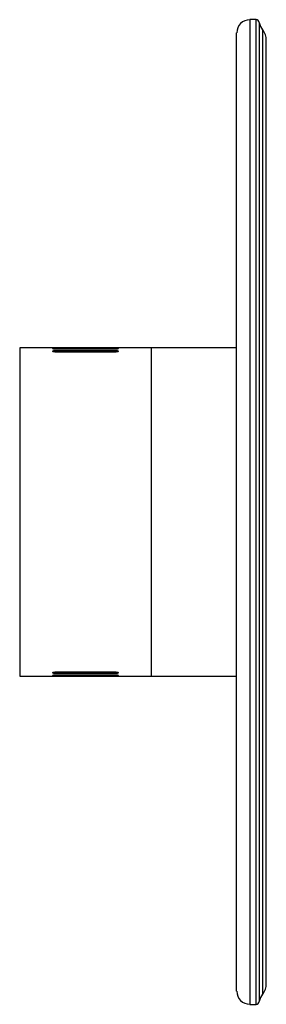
# Paper-space layout '_Izquierda' of a CAD drawing. Header units: inches. Extents: x 0 to 3, y -5.9 to 5.9.
import ezdxf

# ---------------------------------------------------------------- set-up
doc = ezdxf.new("R2010")
doc.units = ezdxf.units.IN
doc.header["$MEASUREMENT"] = 0

psp = doc.layouts.new('_Izquierda')

# ---------------------------------------------------------------- linework, layer by layer
at = {"color": 7, "linetype": 'Continuous', "lineweight": 25}
for p, q in [((2.83, 5.906), (2.756, 5.906)), ((2.756, 5.906), (2.756, -5.906)), ((2.83, -5.906), (2.83, 5.906)), ((2.869, 5.873), (2.869, -5.873)), ((2.598, -5.748), (2.598, 5.748)), ((2.91, -5.782), (2.91, 5.782)), ((2.953, -5.659), (2.953, 5.659)), ((0.393, 1.968), (0, 1.968)), ((0, 1.968), (0, -1.969)), ((0.394, 1.958), (0.394, 1.959)), ((0.394, 1.928), (0.394, 1.929)), ((1.134, 1.968), (0.441, 1.968)), ((0.441, 1.963), (1.134, 1.963)), ((0.441, 1.953), (0.441, 1.963)), ((1.134, 1.953), (0.441, 1.953)), ((0.441, 1.938), (1.134, 1.938)), ((0.441, 1.918), (0.441, 1.938)), ((1.134, 1.918), (0.441, 1.918)), ((1.134, 1.953), (1.134, 1.963)), ((1.134, 1.918), (1.134, 1.938)), ((2.598, 1.968), (1.181, 1.968)), ((1.181, 1.959), (1.181, 1.958)), ((1.181, 1.929), (1.181, 1.928)), ((1.575, 1.968), (1.575, -1.969)), ((0, -1.969), (0.394, -1.969)), ((0.394, -1.929), (0.394, -1.928)), ((0.394, -1.959), (0.394, -1.958)), ((0.441, -1.918), (1.134, -1.918)), ((0.441, -1.938), (0.441, -1.918)), ((1.134, -1.938), (0.441, -1.938)), ((0.441, -1.953), (1.134, -1.953)), ((0.441, -1.963), (0.441, -1.953)), ((1.134, -1.963), (0.441, -1.963)), ((0.441, -1.968), (1.134, -1.968)), ((1.134, -1.938), (1.134, -1.918)), ((1.134, -1.963), (1.134, -1.953)), ((1.181, -1.969), (1.179, -1.968)), ((1.181, -1.928), (1.181, -1.929)), ((1.181, -1.958), (1.181, -1.959)), ((1.181, -1.969), (2.598, -1.969)), ((2.756, -5.906), (2.83, -5.906))]:
    psp.add_line(p, q, dxfattribs=at)
for centre, radius, start, end in [((2.756, 5.748), 0.157, 90, 180), ((2.83, 5.866), 0.0394, 9.5941, 90), ((3.063, 5.906), 0.197, 189.5941, 218.6822), ((2.756, 5.659), 0.197, 0, 38.6822), ((2.756, -5.659), 0.197, 321.3178, 0), ((2.756, -5.748), 0.157, 180, 270), ((3.063, -5.906), 0.197, 141.3178, 170.4059), ((2.83, -5.866), 0.0394, 270, 350.4059)]:
    psp.add_arc(centre, radius, start, end, dxfattribs=at)
for points, knots in [([(0.441, 1.968), (0.435, 1.968), (0.429, 1.968), (0.417, 1.968), (0.412, 1.968), (0.403, 1.968), (0.4, 1.968), (0.395, 1.968), (0.394, 1.968), (0.394, 1.968)], [0, 0, 0, 0, 0.25, 0.25, 0.5, 0.5, 0.75, 0.75, 1, 1, 1, 1]), ([(0.394, 1.959), (0.394, 1.959), (0.395, 1.96), (0.4, 1.961), (0.403, 1.962), (0.412, 1.962), (0.417, 1.963), (0.429, 1.963), (0.435, 1.963), (0.441, 1.963)], [0, 0, 0, 0, 0.25, 0.25, 0.5, 0.5, 0.75, 0.75, 1, 1, 1, 1]), ([(0.441, 1.953), (0.435, 1.953), (0.429, 1.953), (0.417, 1.954), (0.412, 1.954), (0.403, 1.955), (0.4, 1.956), (0.395, 1.957), (0.394, 1.958), (0.394, 1.958)], [0, 0, 0, 0, 0.25, 0.25, 0.5, 0.5, 0.75, 0.75, 1, 1, 1, 1]), ([(0.394, 1.929), (0.394, 1.93), (0.395, 1.932), (0.4, 1.934), (0.403, 1.935), (0.412, 1.936), (0.417, 1.937), (0.426, 1.938), (0.429, 1.938), (0.435, 1.938), (0.438, 1.938), (0.441, 1.938)], [0, 0, 0, 0, 0.25, 0.25, 0.5, 0.5, 0.75, 0.75, 0.875, 0.875, 1, 1, 1, 1]), ([(0.441, 1.918), (0.435, 1.918), (0.428, 1.918), (0.417, 1.919), (0.412, 1.92), (0.403, 1.922), (0.4, 1.923), (0.395, 1.926), (0.394, 1.927), (0.394, 1.928)], [0, 0, 0, 0, 0.25, 0.25, 0.5, 0.5, 0.75, 0.75, 1, 1, 1, 1]), ([(1.181, 1.968), (1.181, 1.968), (1.18, 1.968), (1.175, 1.968), (1.172, 1.968), (1.163, 1.968), (1.158, 1.968), (1.146, 1.968), (1.14, 1.968), (1.134, 1.968)], [0, 0, 0, 0, 0.25, 0.25, 0.5, 0.5, 0.75, 0.75, 1, 1, 1, 1]), ([(1.134, 1.963), (1.14, 1.963), (1.146, 1.963), (1.158, 1.963), (1.163, 1.962), (1.172, 1.962), (1.175, 1.961), (1.18, 1.96), (1.181, 1.959), (1.181, 1.959)], [0, 0, 0, 0, 0.25, 0.25, 0.5, 0.5, 0.75, 0.75, 1, 1, 1, 1]), ([(1.181, 1.958), (1.181, 1.958), (1.18, 1.957), (1.175, 1.956), (1.172, 1.955), (1.163, 1.954), (1.158, 1.954), (1.146, 1.953), (1.14, 1.953), (1.134, 1.953)], [0, 0, 0, 0, 0.25, 0.25, 0.5, 0.5, 0.75, 0.75, 1, 1, 1, 1]), ([(1.134, 1.938), (1.14, 1.938), (1.146, 1.938), (1.158, 1.937), (1.163, 1.936), (1.172, 1.935), (1.175, 1.934), (1.18, 1.932), (1.181, 1.93), (1.181, 1.929)], [0, 0, 0, 0, 0.25, 0.25, 0.5, 0.5, 0.75, 0.75, 1, 1, 1, 1]), ([(1.181, 1.928), (1.181, 1.927), (1.18, 1.926), (1.175, 1.923), (1.172, 1.922), (1.163, 1.92), (1.158, 1.919), (1.146, 1.918), (1.14, 1.918), (1.134, 1.918)], [0, 0, 0, 0, 0.25, 0.25, 0.5, 0.5, 0.75, 0.75, 1, 1, 1, 1]), ([(0.394, -1.928), (0.394, -1.927), (0.395, -1.926), (0.4, -1.923), (0.403, -1.922), (0.412, -1.92), (0.417, -1.919), (0.426, -1.919), (0.429, -1.918), (0.435, -1.918), (0.438, -1.918), (0.441, -1.918)], [0, 0, 0, 0, 0.25, 0.25, 0.5, 0.5, 0.75, 0.75, 0.875, 0.875, 1, 1, 1, 1]), ([(0.441, -1.938), (0.435, -1.938), (0.428, -1.938), (0.417, -1.937), (0.412, -1.936), (0.403, -1.935), (0.4, -1.934), (0.395, -1.932), (0.394, -1.93), (0.394, -1.929)], [0, 0, 0, 0, 0.25, 0.25, 0.5, 0.5, 0.75, 0.75, 1, 1, 1, 1]), ([(0.394, -1.958), (0.394, -1.958), (0.395, -1.957), (0.4, -1.956), (0.403, -1.955), (0.412, -1.954), (0.417, -1.954), (0.429, -1.953), (0.435, -1.953), (0.441, -1.953)], [0, 0, 0, 0, 0.25, 0.25, 0.5, 0.5, 0.75, 0.75, 1, 1, 1, 1]), ([(0.441, -1.963), (0.435, -1.963), (0.429, -1.963), (0.417, -1.963), (0.412, -1.962), (0.403, -1.962), (0.4, -1.961), (0.395, -1.96), (0.394, -1.959), (0.394, -1.959)], [0, 0, 0, 0, 0.25, 0.25, 0.5, 0.5, 0.75, 0.75, 1, 1, 1, 1]), ([(0.394, -1.969), (0.394, -1.969), (0.395, -1.968), (0.4, -1.968), (0.403, -1.968), (0.412, -1.968), (0.417, -1.968), (0.429, -1.968), (0.435, -1.968), (0.441, -1.968)], [0, 0, 0, 0, 0.25, 0.25, 0.5, 0.5, 0.75, 0.75, 1, 1, 1, 1]), ([(1.134, -1.918), (1.14, -1.918), (1.146, -1.918), (1.158, -1.919), (1.163, -1.92), (1.172, -1.922), (1.175, -1.923), (1.18, -1.926), (1.181, -1.927), (1.181, -1.928)], [0, 0, 0, 0, 0.25, 0.25, 0.5, 0.5, 0.75, 0.75, 1, 1, 1, 1]), ([(1.181, -1.929), (1.181, -1.93), (1.18, -1.932), (1.175, -1.934), (1.172, -1.935), (1.163, -1.936), (1.158, -1.937), (1.146, -1.938), (1.14, -1.938), (1.134, -1.938)], [0, 0, 0, 0, 0.25, 0.25, 0.5, 0.5, 0.75, 0.75, 1, 1, 1, 1]), ([(1.134, -1.953), (1.14, -1.953), (1.146, -1.953), (1.158, -1.954), (1.163, -1.954), (1.172, -1.955), (1.175, -1.956), (1.18, -1.957), (1.181, -1.958), (1.181, -1.958)], [0, 0, 0, 0, 0.25, 0.25, 0.5, 0.5, 0.75, 0.75, 1, 1, 1, 1]), ([(1.181, -1.959), (1.181, -1.959), (1.18, -1.96), (1.175, -1.961), (1.172, -1.962), (1.163, -1.962), (1.158, -1.963), (1.146, -1.963), (1.14, -1.963), (1.134, -1.963)], [0, 0, 0, 0, 0.25, 0.25, 0.5, 0.5, 0.75, 0.75, 1, 1, 1, 1]), ([(1.134, -1.968), (1.14, -1.968), (1.146, -1.968), (1.158, -1.968), (1.163, -1.968), (1.172, -1.968), (1.175, -1.968), (1.18, -1.968), (1.181, -1.969), (1.181, -1.969)], [0, 0, 0, 0, 0.25, 0.25, 0.5, 0.5, 0.75, 0.75, 1, 1, 1, 1])]:
    psp.add_open_spline(points, degree=3, knots=knots, dxfattribs=at)

doc.saveas('drawing.dxf')
